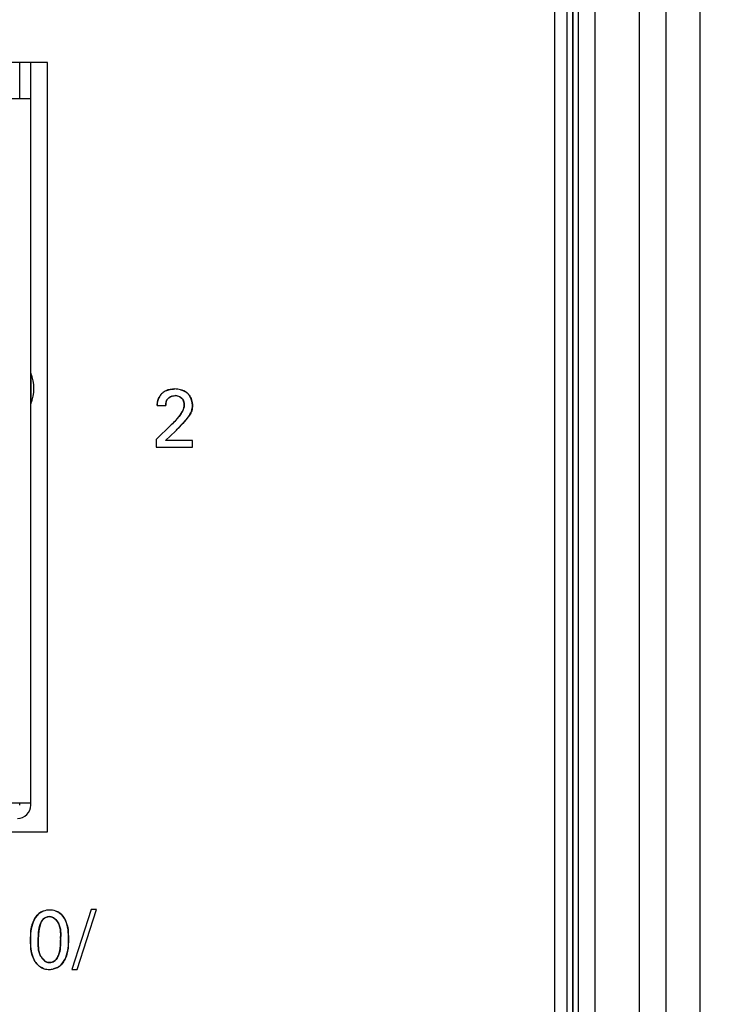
# Model space of a CAD drawing. Header units: inches. Extents: x 0 to 34, y 0 to 22.
# Tile 92 of 117: x 17.565 to 18.192, y 15.277 to 16.147. Entities that reach past the tile are written whole.
import ezdxf

# ---------------------------------------------------------------- set-up
doc = ezdxf.new("R2010")
doc.units = ezdxf.units.IN
doc.header["$LTSCALE"] = 1.87
doc.header["$MEASUREMENT"] = 0
doc.layers.get('0').update_dxf_attribs({"linetype": 'CONTINUOUS'})
doc.layers.add('02___PRT_ALL_AXES', color=7, linetype='CONTINUOUS')
doc.layers.add('DIMENSIONS', color=7, linetype='CONTINUOUS')
doc.styles.get("Standard").update_dxf_attribs({"font": 'txt', "width": 0.8})
doc.dimstyles.new('DIMSTYLE_1', dxfattribs={"dimtxt": 0.125, "dimasz": 0.18, "dimexe": 0.125, "dimexo": 0.0625, "dimgap": 0.03125, "dimtad": 0, "dimtih": 1, "dimtoh": 1, "dimdsep": 46, "dimtxsty": 'STANDARD', "dimblk": '_FILLED', "dimblk1": '_FILLED', "dimblk2": '_FILLED', "dimcen": 0.09, "dimazin": 2, "dimtp": 0.001, "dimtm": 0.001, "dimtfac": 1, "dimtofl": 0, "dimtmove": 0, "dimatfit": 3, "dimldrblk": '_FILLED', "dimfxl": 1, "dimtolj": 1, "dimarcsym": 0})

# ---------------------------------------------------------------- blocks, each defined once
blk = doc.blocks.new('*D18')
at = {"layer": 'DIMENSIONS', "color": 2, "linetype": 'CONTINUOUS'}
blk.add_line((19.21156, 15.92143), (19.21156, 18.27019), dxfattribs=at)
at = {"layer": 'DIMENSIONS', "color": 2, "linetype": 'CONTINUOUS', "insert": (19.14906, 18.33269), "char_height": 0.125, "width": 1.425, "attachment_point": 1, "rotation": 90, "line_spacing_factor": 0.9}
blk.add_mtext('100.32{\\ftxt.shx;\\W1.000000;\\H0.125000; }[3.950]', dxfattribs=at)
blk = doc.blocks.new('_FILLED')
at = {"color": 0, "linetype": 'BYBLOCK'}
blk.add_solid([(0, 0), (-1, 0.1736), (-1, -0.1736)], dxfattribs=at)
blk = doc.blocks.new('*D19')
at = {"layer": 'DIMENSIONS', "color": 2, "linetype": 'CONTINUOUS'}
blk.add_line((21.07156, 15.92143), (21.07156, 18.27019), dxfattribs=at)
at = {"layer": 'DIMENSIONS', "color": 2, "linetype": 'CONTINUOUS', "insert": (21.00906, 18.33269), "char_height": 0.125, "width": 1.425, "attachment_point": 1, "rotation": 90, "line_spacing_factor": 0.9}
blk.add_mtext('147.56{\\ftxt.shx;\\W1.000000;\\H0.125000; }[5.810]', dxfattribs=at)
blk = doc.blocks.new('*D20')
at = {"layer": 'DIMENSIONS', "color": 2, "linetype": 'CONTINUOUS'}
blk.add_line((22.27556, 14.16618), (22.27556, 13.42672), dxfattribs=at)
at = {"layer": 'DIMENSIONS', "color": 2, "linetype": 'CONTINUOUS', "insert": (22.21306, 13.36422), "char_height": 0.125, "width": 1.425, "attachment_point": 3, "rotation": 90, "line_spacing_factor": 0.9}
blk.add_mtext('178.15{\\ftxt.shx;\\W1.000000;\\H0.125000; }[7.014]', dxfattribs=at)

msp = doc.modelspace()

# ---------------------------------------------------------------- linework, layer by layer
at = {"color": 7, "linetype": 'CONTINUOUS'}
for p, q in [((18.13629, 17.48268), (18.13629, 14.21423)), ((18.16629, 17.48268), (18.16629, 14.21423)), ((18.07379, 14.2258), (18.07379, 17.47111)), ((18.11316, 14.2258), (18.11316, 17.47111)), ((18.04876, 17.46967), (18.04876, 14.22724)), ((18.05368, 17.46967), (18.05368, 14.22724)), ((18.05402, 17.46967), (18.05402, 14.22724)), ((18.05895, 17.46967), (18.05895, 14.22724)), ((17.58964, 16.10971), (16.92972, 16.10971)), ((17.56507, 16.07783), (17.56507, 16.10971)), ((17.57492, 15.45342), (17.57492, 16.10971)), ((17.58964, 15.42971), (17.58964, 16.10971)), ((16.945, 16.07783), (17.57492, 16.07783)), ((17.57506, 15.83511), (17.57506, 15.80796)), ((17.68662, 15.80739), (17.68658, 15.8064)), ((17.68658, 15.8064), (17.69423, 15.8064)), ((17.70276, 15.78387), (17.71209, 15.79378)), ((17.69905, 15.78933), (17.68585, 15.77635)), ((17.69393, 15.77549), (17.70276, 15.78387)), ((17.68585, 15.77635), (17.68585, 15.76972)), ((17.71793, 15.77549), (17.69393, 15.77549)), ((17.71793, 15.76972), (17.71793, 15.77549)), ((17.68585, 15.76972), (17.71793, 15.76972)), ((17.3633, 15.45539), (17.57492, 15.45539)), ((17.56507, 15.45342), (17.56507, 15.45539)), ((16.92972, 15.42971), (17.58964, 15.42971)), ((17.62826, 15.36118), (17.6112, 15.30804)), ((17.61601, 15.30804), (17.63299, 15.36118)), ((17.63299, 15.36118), (17.62826, 15.36118)), ((17.6112, 15.30804), (17.61601, 15.30804))]:
    msp.add_line(p, q, dxfattribs=at)
at = {"color": 40, "linetype": 'CONTINUOUS'}
for p, q in [((17.68658, 15.8064), (17.68694, 15.80992)), ((17.69438, 15.8087), (17.69423, 15.8064)), ((17.69465, 15.80995), (17.69438, 15.8087)), ((17.70684, 15.79802), (17.70879, 15.80096)), ((17.70879, 15.80096), (17.7101, 15.80401)), ((17.69905, 15.78933), (17.70188, 15.79219)), ((17.70188, 15.79219), (17.7045, 15.79508)), ((17.7045, 15.79508), (17.70684, 15.79802)), ((17.71209, 15.79378), (17.70917, 15.79054)), ((17.71509, 15.79783), (17.71209, 15.79378)), ((17.60001, 15.3583), (17.60139, 15.35725)), ((17.58338, 15.3484), (17.58222, 15.34416)), ((17.57452, 15.33385), (17.57485, 15.34095)), ((17.58165, 15.3394), (17.58152, 15.33422)), ((17.58222, 15.34416), (17.58165, 15.3394)), ((17.60129, 15.33561), (17.60132, 15.33965)), ((17.60803, 15.34184), (17.60835, 15.33502)), ((17.57481, 15.32753), (17.57452, 15.33385)), ((17.58152, 15.33422), (17.58152, 15.32907)), ((17.60113, 15.32927), (17.60128, 15.33435)), ((17.60835, 15.33502), (17.60803, 15.32808)), ((17.59933, 15.32048), (17.60053, 15.32462)), ((17.60053, 15.32462), (17.60113, 15.32927)), ((17.59137, 15.31424), (17.59274, 15.31436))]:
    msp.add_line(p, q, dxfattribs=at)
at = {"color": 7, "linetype": 'CONTINUOUS'}
for centre, radius, start, end in [((17.54114, 15.82153), 0.03653, 338.18906, 21.81094), ((17.70039, 15.80677), 0.01408, 115.52139, 130.48005), ((17.56311, 15.45342), 0.01181, 270, 360)]:
    msp.add_arc(centre, radius, start, end, dxfattribs=at)
at = {"color": 40, "linetype": 'CONTINUOUS'}
for centre, radius, start, end in [((17.705, 15.80825), 0.01238, 57.56607, 60.14397), ((17.70146, 15.80678), 0.01485, 164.3007, 167.81671), ((17.70269, 15.80559), 0.00964, 106.93884, 112.28167), ((17.54992, 15.93648), 0.21599, 315.0432, 316.28356), ((17.43916, 16.0424), 0.36924, 316.28183, 316.99175), ((17.58973, 15.34793), 0.01232, 123.8243, 132.34906), ((17.70234, 15.33426), 0.10106, 179.23365, 179.9499), ((17.59124, 15.32252), 0.00829, 280.41281, 294.01074), ((17.59195, 15.32387), 0.01595, 227.38331, 234.69069), ((17.59128, 15.32386), 0.01567, 270.02614, 284.05692), ((17.59203, 15.32184), 0.01351, 298.52464, 306.99509), ((17.59175, 15.32223), 0.01399, 306.95958, 313.33522)]:
    msp.add_arc(centre, radius, start, end, dxfattribs=at)
at = {"color": 7, "linetype": 'CONTINUOUS'}
for points in [[(17.69125, 15.81748), (17.69032, 15.81667), (17.68951, 15.8157), (17.68884, 15.81462)], [(17.70218, 15.82111), (17.69951, 15.82111), (17.69674, 15.82063), (17.69432, 15.81947)], [(17.70738, 15.82049), (17.70567, 15.82093), (17.70389, 15.82111), (17.70218, 15.82111)], [(17.69423, 15.8064), (17.69423, 15.80758), (17.69432, 15.80882), (17.69465, 15.80996)], [(17.69904, 15.81451), (17.70015, 15.81497), (17.70134, 15.81521), (17.70246, 15.81521)], [(17.71778, 15.8064), (17.71778, 15.80959), (17.71676, 15.81305), (17.71482, 15.81569)], [(17.70684, 15.79802), (17.70453, 15.79489), (17.70183, 15.79205), (17.69905, 15.78933)], [(17.59143, 15.36068), (17.58961, 15.36068), (17.58772, 15.36035), (17.58596, 15.35972)], [(17.59696, 15.35977), (17.59519, 15.36039), (17.59328, 15.36068), (17.59143, 15.36068)], [(17.5778, 15.31657), (17.57941, 15.3133), (17.58243, 15.3105), (17.58588, 15.30915)], [(17.5946, 15.31494), (17.59358, 15.31449), (17.59246, 15.31424), (17.59137, 15.31424)], [(17.59128, 15.30819), (17.59376, 15.30819), (17.5963, 15.30878), (17.59849, 15.30997)]]:
    msp.add_open_spline(points, degree=3, dxfattribs=at)
at = {"color": 40, "linetype": 'CONTINUOUS'}
for points in [[(17.69432, 15.81948), (17.69549, 15.82003), (17.69673, 15.82043), (17.698, 15.8207)], [(17.698, 15.8207), (17.69938, 15.82098), (17.70079, 15.82111), (17.70218, 15.82111)], [(17.70738, 15.82049), (17.70738, 15.82049), (17.70739, 15.82049), (17.70739, 15.82049)], [(17.70739, 15.82049), (17.70872, 15.82015), (17.71, 15.81966), (17.71116, 15.81899)], [(17.68716, 15.8108), (17.68754, 15.81214), (17.6881, 15.81345), (17.68884, 15.81463)], [(17.69904, 15.81451), (17.69799, 15.81408), (17.69701, 15.81347), (17.69624, 15.81269)], [(17.7058, 15.81457), (17.70472, 15.81499), (17.70356, 15.81521), (17.70246, 15.81521)], [(17.70845, 15.81292), (17.70771, 15.81363), (17.70679, 15.81418), (17.7058, 15.81457)], [(17.71056, 15.80698), (17.71056, 15.8081), (17.71042, 15.80928), (17.71005, 15.81036)], [(17.71483, 15.81569), (17.71575, 15.81443), (17.71646, 15.81299), (17.71695, 15.81149)], [(17.71695, 15.81149), (17.7175, 15.80982), (17.71778, 15.80807), (17.71778, 15.8064)], [(17.7101, 15.80401), (17.71039, 15.80499), (17.71056, 15.80598), (17.71056, 15.80698)], [(17.71716, 15.80193), (17.71668, 15.8005), (17.71594, 15.79913), (17.71509, 15.79783)], [(17.57821, 15.35279), (17.57906, 15.35438), (17.58012, 15.35584), (17.58143, 15.35703)], [(17.58287, 15.35816), (17.58382, 15.3588), (17.58487, 15.35932), (17.58597, 15.35972)], [(17.59696, 15.35977), (17.59697, 15.35977), (17.59697, 15.35977), (17.59698, 15.35977)], [(17.59698, 15.35977), (17.59805, 15.3594), (17.59908, 15.35891), (17.60001, 15.3583)], [(17.60139, 15.35725), (17.60267, 15.35612), (17.60373, 15.35474), (17.6046, 15.35324)], [(17.58527, 15.3519), (17.58444, 15.35088), (17.58385, 15.34966), (17.58338, 15.3484)], [(17.5915, 15.35485), (17.59037, 15.35485), (17.5892, 15.35458), (17.58814, 15.35411)], [(17.59439, 15.35413), (17.59347, 15.35458), (17.5925, 15.35485), (17.5915, 15.35485)], [(17.59723, 15.35196), (17.59638, 15.35285), (17.59542, 15.35361), (17.59439, 15.35413)], [(17.6009, 15.34444), (17.60064, 15.34585), (17.60022, 15.34724), (17.59955, 15.34859)], [(17.60682, 15.34801), (17.60742, 15.346), (17.6078, 15.34393), (17.60803, 15.34184)], [(17.57485, 15.34095), (17.57508, 15.3431), (17.57545, 15.34523), (17.57604, 15.34732)], [(17.60132, 15.33965), (17.60129, 15.34126), (17.60119, 15.34286), (17.6009, 15.34444)], [(17.57586, 15.32169), (17.57535, 15.32359), (17.57502, 15.32555), (17.57481, 15.32753)], [(17.58152, 15.32907), (17.58156, 15.3275), (17.58169, 15.32593), (17.582, 15.3244)], [(17.582, 15.3244), (17.58229, 15.32301), (17.58272, 15.32166), (17.5834, 15.32034)], [(17.60681, 15.32167), (17.60625, 15.31974), (17.60552, 15.31788), (17.60455, 15.31618)], [(17.58116, 15.31213), (17.57977, 15.31341), (17.57861, 15.31493), (17.5778, 15.31657)], [(17.58572, 15.31705), (17.58656, 15.31618), (17.5875, 15.31544), (17.58852, 15.31494)], [(17.58852, 15.31494), (17.58942, 15.31449), (17.59038, 15.31424), (17.59137, 15.31424)], [(17.59743, 15.31708), (17.59825, 15.31807), (17.59885, 15.31925), (17.59933, 15.32048)], [(17.60455, 15.31618), (17.60368, 15.31465), (17.60262, 15.31324), (17.60135, 15.31205)], [(17.58588, 15.30915), (17.58478, 15.30958), (17.58372, 15.31016), (17.58274, 15.31085)], [(17.59848, 15.30997), (17.59742, 15.30939), (17.59627, 15.30895), (17.59508, 15.30866)]]:
    msp.add_open_spline(points, degree=3, dxfattribs=at)
at = {"color": 7, "linetype": 'CONTINUOUS'}
for points, knots in [([(17.71482, 15.81569), (17.71425, 15.81648), (17.71221, 15.81871), (17.7094, 15.81998), (17.70738, 15.82049)], [0, 0, 0, 0, 0.317929, 1, 1, 1, 1]), ([(17.68884, 15.81462), (17.68771, 15.81281), (17.68683, 15.81029), (17.68664, 15.8078), (17.68662, 15.80739)], [0, 0, 0, 0, 0.832958, 1, 1, 1, 1]), ([(17.69465, 15.80996), (17.69481, 15.8105), (17.69562, 15.81248), (17.6975, 15.81388), (17.69904, 15.81451)], [0, 0, 0, 0, 0.265494, 1, 1, 1, 1]), ([(17.70246, 15.81521), (17.70495, 15.81521), (17.70975, 15.81327), (17.71056, 15.80872), (17.71056, 15.80698)], [0, 0, 0, 0, 0.588777, 1, 1, 1, 1]), ([(17.71056, 15.80698), (17.71056, 15.8048), (17.70936, 15.80155), (17.70748, 15.79889), (17.70684, 15.79802)], [0, 0, 0, 0, 0.667416, 1, 1, 1, 1]), ([(17.71209, 15.79378), (17.71451, 15.79684), (17.71768, 15.80089), (17.71778, 15.80561), (17.71778, 15.8064)], [0, 0, 0, 0, 0.831934, 1, 1, 1, 1]), ([(17.58596, 15.35972), (17.58453, 15.3592), (17.58045, 15.357), (17.57517, 15.34796), (17.57452, 15.33932), (17.57452, 15.33385)], [0, 0, 0, 0, 0.148762, 0.450668, 1, 1, 1, 1]), ([(17.60835, 15.33502), (17.60835, 15.34055), (17.60768, 15.34917), (17.60194, 15.35749), (17.59821, 15.35934), (17.59696, 15.35977)], [0, 0, 0, 0, 0.576274, 0.865709, 1, 1, 1, 1]), ([(17.58152, 15.33422), (17.58152, 15.33882), (17.58173, 15.34545), (17.58561, 15.35338), (17.58963, 15.35485), (17.5915, 15.35485)], [0, 0, 0, 0, 0.546709, 0.777119, 1, 1, 1, 1]), ([(17.5915, 15.35485), (17.59471, 15.35485), (17.60214, 15.34789), (17.60128, 15.33933), (17.60128, 15.33435)], [0, 0, 0, 0, 0.392285, 1, 1, 1, 1]), ([(17.57452, 15.33385), (17.57452, 15.32899), (17.57501, 15.32292), (17.57734, 15.31749), (17.5778, 15.31657)], [0, 0, 0, 0, 0.825035, 1, 1, 1, 1]), ([(17.59137, 15.31424), (17.58813, 15.31424), (17.58089, 15.3211), (17.58152, 15.32943), (17.58152, 15.33422)], [0, 0, 0, 0, 0.403483, 1, 1, 1, 1]), ([(17.60128, 15.33435), (17.60128, 15.32983), (17.60107, 15.32508), (17.59938, 15.32062), (17.59933, 15.32047)], [0, 0, 0, 0, 0.967458, 1, 1, 1, 1]), ([(17.60135, 15.31205), (17.60532, 15.31577), (17.60808, 15.32433), (17.60835, 15.33233), (17.60835, 15.33502)], [0, 0, 0, 0, 0.669707, 1, 1, 1, 1]), ([(17.59933, 15.32047), (17.59868, 15.31882), (17.59745, 15.31658), (17.59529, 15.31524), (17.5946, 15.31494)], [0, 0, 0, 0, 0.705382, 1, 1, 1, 1]), ([(17.58588, 15.30915), (17.58614, 15.30905), (17.58789, 15.30842), (17.58973, 15.30819), (17.59128, 15.30819)], [0, 0, 0, 0, 0.148158, 1, 1, 1, 1]), ([(17.59849, 15.30997), (17.59852, 15.30999), (17.59956, 15.31056), (17.60052, 15.31127), (17.60135, 15.31205)], [0, 0, 0, 0, 0.032594, 1, 1, 1, 1])]:
    msp.add_open_spline(points, degree=3, knots=knots, dxfattribs=at)
at = {"color": 40, "linetype": 'CONTINUOUS'}
for points, knots in [([(17.71164, 15.8187), (17.71207, 15.81843), (17.71326, 15.81757), (17.71426, 15.81647), (17.71483, 15.81569)], [0, 0, 0, 0, 0.349073, 1, 1, 1, 1]), ([(17.69624, 15.81269), (17.69589, 15.81233), (17.69521, 15.81149), (17.69481, 15.8105), (17.69465, 15.80995)], [0, 0, 0, 0, 0.46723, 1, 1, 1, 1]), ([(17.71005, 15.81036), (17.70985, 15.81095), (17.7094, 15.81187), (17.70873, 15.81264), (17.70845, 15.81292)], [0, 0, 0, 0, 0.612909, 1, 1, 1, 1]), ([(17.71778, 15.8064), (17.71778, 15.80561), (17.71775, 15.80408), (17.71739, 15.80262), (17.71716, 15.80193)], [0, 0, 0, 0, 0.518357, 1, 1, 1, 1]), ([(17.57604, 15.34732), (17.5763, 15.34825), (17.57692, 15.35011), (17.57773, 15.35192), (17.57821, 15.35279)], [0, 0, 0, 0, 0.494685, 1, 1, 1, 1]), ([(17.58814, 15.35411), (17.58744, 15.35379), (17.58639, 15.35313), (17.58556, 15.35226), (17.58527, 15.3519)], [0, 0, 0, 0, 0.618261, 1, 1, 1, 1]), ([(17.59955, 15.34859), (17.59946, 15.34877), (17.59884, 15.34996), (17.59802, 15.35111), (17.59723, 15.35196)], [0, 0, 0, 0, 0.155588, 1, 1, 1, 1]), ([(17.6046, 15.35324), (17.60495, 15.35264), (17.60582, 15.35094), (17.60648, 15.34916), (17.60682, 15.34801)], [0, 0, 0, 0, 0.361758, 1, 1, 1, 1]), ([(17.5778, 15.31657), (17.57734, 15.31749), (17.57662, 15.31917), (17.57607, 15.32092), (17.57586, 15.32169)], [0, 0, 0, 0, 0.564516, 1, 1, 1, 1]), ([(17.60803, 15.32808), (17.60799, 15.32772), (17.60774, 15.32558), (17.60731, 15.32341), (17.60681, 15.32167)], [0, 0, 0, 0, 0.171067, 1, 1, 1, 1]), ([(17.5834, 15.32034), (17.58345, 15.32023), (17.58407, 15.31907), (17.58487, 15.31794), (17.58572, 15.31705)], [0, 0, 0, 0, 0.093787, 1, 1, 1, 1]), ([(17.59461, 15.31494), (17.59529, 15.31525), (17.59632, 15.31588), (17.59714, 15.31673), (17.59743, 15.31708)], [0, 0, 0, 0, 0.615276, 1, 1, 1, 1])]:
    msp.add_open_spline(points, degree=3, knots=knots, dxfattribs=at)
at = {"layer": '02___PRT_ALL_AXES', "color": 7, "linetype": 'CONTINUOUS'}
msp.add_line((18.03814, 14.23377), (18.03814, 17.46936), dxfattribs=at)

# ---------------------------------------------------------------- dimensions: what is measured, and where the dimension line sits
at = {"layer": 'DIMENSIONS', "color": 2, "linetype": 'CONTINUOUS'}
for feature_location, offset, origin, picture, middle in [((19.21156, 15.92143), (0, 2.34876), (15.26193, 15.85893), '*D18', (19.21156, 19.04519)), ((21.07156, 15.92143), (0, 2.34876), (15.26193, 15.85893), '*D19', (21.07156, 19.04519)), ((22.27556, 14.16618), (0, -0.73947), (15.26193, 17.46823), '*D20', (22.27556, 12.65172))]:
    dim = msp.add_ordinate_dim(feature_location=feature_location, offset=offset, dtype=1, origin=origin, dimstyle='DIMSTYLE_1', dxfattribs=at)
    dim.commit()
    dim.dimension.update_dxf_attribs({"geometry": picture, "text_midpoint": middle})

doc.saveas('drawing.dxf')
